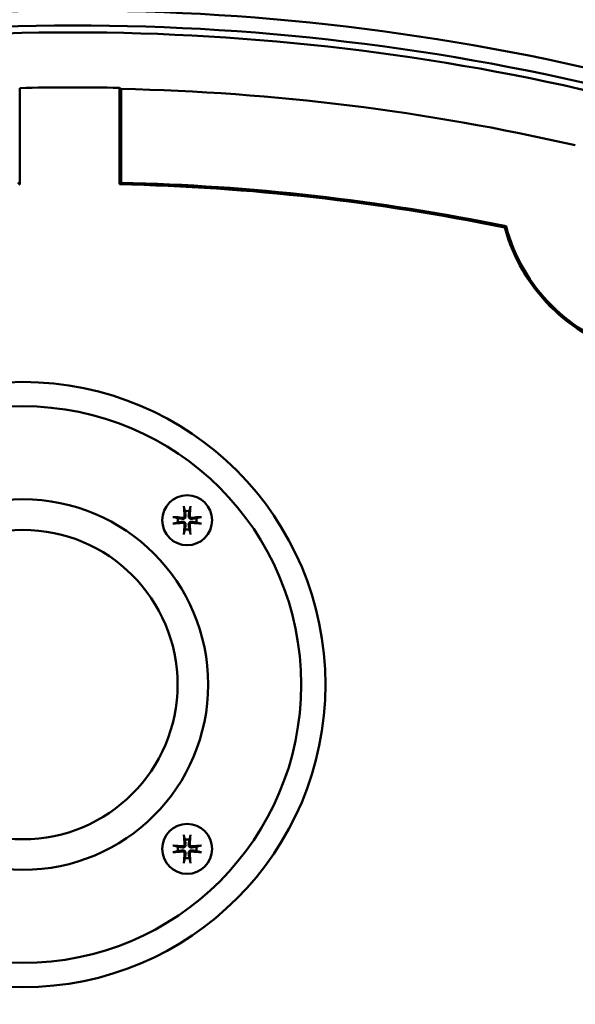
# Model space of a CAD drawing. Header units: millimetres. Extents: x -4813 to 10023, y -389 to 1491.
# Tile 27 of 32: x 1275 to 1331, y 802 to 900. Entities that reach past the tile are written whole.
import ezdxf

# ---------------------------------------------------------------- set-up
doc = ezdxf.new("R2010")
doc.units = ezdxf.units.MM
doc.header["$LTSCALE"] = 4
doc.layers.add('Видимый контур (ГОСТ)', color=7, linetype='Continuous', lineweight=50)
doc.layers.add('Размер (ГОСТ)', color=7, linetype='Continuous', lineweight=25)
doc.styles.add('Обычный текст (ГОСТ)', font='GOST Common Italic.ttf')
doc.dimstyles.new('Обычный (ГОСТ)', dxfattribs={"dimscale": 4, "dimtxt": 3.5, "dimasz": 3.5, "dimexe": 1, "dimexo": 0, "dimgap": 0.5, "dimtad": 1, "dimtxsty": 'Обычный текст (ГОСТ)', "dimblk": 'Filled-1', "dimcen": 0.09, "dimdle": 15, "dimclrd": 256, "dimclre": 256, "dimclrt": 256, "dimazin": 2, "dimtfac": 0.714286, "dimtdec": 3, "dimtmove": 0, "dimatfit": 3, "dimfxl": 1, "dimtolj": 1, "dimlwd": 25, "dimlwe": 25, "dimarcsym": 0})

# ---------------------------------------------------------------- blocks, each defined once
blk = doc.blocks.new('Filled-1')
at = {"color": 0}
for p, q in [((0, 0), (-1, 0.1429)), ((-1, 0.1429), (-1, -0.1429)), ((-1, 0), (0, 0)), ((-1, -0.1429), (0, 0))]:
    blk.add_line(p, q, dxfattribs=at)
at = {"color": 0, "flags": 128}
blk.add_lwpolyline([(-1, -0.1429), (0, 0), (-1, 0.1429), (-1, -0.1429)], dxfattribs=at)
at = {"color": 0}
blk.add_solid([(-1, -0.1429), (0, 0), (-1, 0.1429), (-1, -0.1429)], dxfattribs=at)
blk = doc.blocks.new('*D13')
at = {"layer": 'Defpoints', "color": 0, "linetype": 'Continuous', "transparency": 16777216}
for p in [(1221.989, 1001.444), (1217.934, 731.444), (1447.122, 731.444)]:
    blk.add_point(p, dxfattribs=at)
at = {"layer": 'Размер (ГОСТ)', "linetype": 'Continuous', "lineweight": 25, "transparency": 16777216}
for p, q in [((1221.989, 1001.444), (1451.122, 1001.444)), ((1447.122, 987.444), (1447.122, 745.444)), ((1217.934, 731.444), (1451.122, 731.444))]:
    blk.add_line(p, q, dxfattribs=at)
at = {"layer": 'Размер (ГОСТ)', "linetype": 'Continuous', "lineweight": 25, "transparency": 16777216, "xscale": 14, "yscale": 14, "zscale": 14}
for p, rotation in [((1447.122, 1001.444), 90), ((1447.122, 731.444), 270)]:
    blk.add_blockref('Filled-1', p, dxfattribs=dict(at, rotation=rotation))
at = {"layer": 'Размер (ГОСТ)', "linetype": 'Continuous', "lineweight": 25, "transparency": 16777216, "insert": (1430.942, 851.574), "char_height": 14, "attachment_point": 1, "rotation": 90, "style": 'Обычный текст (ГОСТ)'}
blk.add_mtext('\\A1;270', dxfattribs=at)

msp = doc.modelspace()

# ---------------------------------------------------------------- linework, layer by layer
at = {"layer": 'Видимый контур (ГОСТ)'}
for p, q in [((1274.99, 893.425), (1274.99, 883.771)), ((1284.99, 883.786), (1284.99, 893.439)), ((1285.148, 883.94), (1285.148, 892.679))]:
    msp.add_line(p, q, dxfattribs=at)
for centre, radius in [((1275.309, 833.692), 30.299), ((1275.309, 833.692), 27.87), ((1275.309, 833.692), 18.554), ((1291.759, 850.143), 2.5), ((1275.309, 833.692), 15.489), ((1291.759, 817.242), 2.5)]:
    msp.add_circle(centre, radius, dxfattribs=at)
for centre, radius, start, end in [((1280.309, 668.38), 232.812, 75.55894, 104.44106), ((1280.309, 668.38), 231.313, 75.4619, 104.5381), ((1280.309, 668.38), 230.614, 76.41796, 103.58204), ((1280.309, 668.38), 225.108, 88.80829, 91.35376), ((1280.309, 668.38), 225.012, 77.07808, 88.77107), ((1280.309, 668.38), 215.457, 78.41979, 88.75491), ((1280.309, 668.38), 215.614, 78.394, 88.71403), ((1340.738, 884.121), 17.802, 195.20837, 254.79163), ((1340.738, 884.121), 17.644, 194.89473, 255.10527), ((1291.759, 850.143), 0.935, 76.76803, 103.23197), ((1291.759, 850.143), 0.935, 166.76803, 193.23197), ((1291.759, 850.143), 0.935, 346.76803, 13.23197), ((1291.759, 850.143), 0.935, 256.76803, 283.23197), ((1291.759, 817.242), 0.935, 166.76803, 193.23197), ((1291.759, 817.242), 0.935, 76.76803, 103.23197), ((1291.759, 817.242), 0.935, 346.76803, 13.23197), ((1291.759, 817.242), 0.935, 256.76803, 283.23197)]:
    msp.add_arc(centre, radius, start, end, dxfattribs=at)
for centre, major_axis, ratio, start_param, end_param in [((1006.797, 668.38), (410.476, 0), 0.745659, 0.825643, 0.82612), ((1291.92, 850.157), (0.398, -4.369), 0.087156, 4.375857, 4.608059), ((1291.598, 850.157), (0.398, 4.369), 0.087156, 4.816719, 5.048921), ((1291.745, 849.982), (-4.369, 0.398), 0.087156, 4.816719, 5.048921), ((1291.745, 850.304), (4.369, 0.398), 0.087156, 4.375857, 4.608059), ((1291.774, 849.982), (-4.369, -0.398), 0.087156, 4.375857, 4.608059), ((1291.774, 850.304), (4.369, -0.398), 0.087156, 4.816719, 5.048921), ((1291.92, 850.128), (-0.398, -4.369), 0.087156, 4.816719, 5.048921), ((1291.598, 850.128), (-0.398, 4.369), 0.087156, 4.375857, 4.608059), ((1291.92, 817.256), (0.398, -4.369), 0.087156, 4.375857, 4.608059), ((1291.598, 817.256), (0.398, 4.369), 0.087156, 4.816719, 5.048921), ((1291.745, 817.08), (-4.369, 0.398), 0.087156, 4.816719, 5.048921), ((1291.774, 817.08), (-4.369, -0.398), 0.087156, 4.375857, 4.608059), ((1291.745, 817.403), (4.369, 0.398), 0.087156, 4.375857, 4.608059), ((1291.92, 817.227), (-0.398, -4.369), 0.087156, 4.816719, 5.048921), ((1291.598, 817.227), (-0.398, 4.369), 0.087156, 4.375857, 4.608059), ((1291.774, 817.403), (4.369, -0.398), 0.087156, 4.816719, 5.048921)]:
    msp.add_ellipse(centre, major_axis=major_axis, ratio=ratio, start_param=start_param, end_param=end_param, dxfattribs=at)
for points, knots in [([(1285.134, 893.34), (1285.138, 893.258), (1285.141, 893.156), (1285.146, 892.947), (1285.148, 892.802), (1285.148, 892.679)], [0.08033733, 0.08033733, 0.08033733, 0.08033733, 0.11124516, 0.11124516, 0.14826678, 0.14826678, 0.14826678, 0.14826678]), ([(1291.451, 851.396), (1291.45, 851.402), (1291.448, 851.412), (1291.444, 851.433), (1291.441, 851.451), (1291.437, 851.482), (1291.435, 851.503), (1291.432, 851.535), (1291.431, 851.553), (1291.43, 851.567)], [0.0478659, 0.0478659, 0.0478659, 0.0478659, 0.05208337, 0.05208337, 0.05727876, 0.05727876, 0.06252381, 0.06252381, 0.06703089, 0.06703089, 0.06703089, 0.06703089]), ([(1292.089, 851.567), (1292.088, 851.553), (1292.087, 851.535), (1292.084, 851.503), (1292.081, 851.482), (1292.077, 851.451), (1292.075, 851.433), (1292.071, 851.412), (1292.069, 851.402), (1292.067, 851.396)], [0.01643552, 0.01643552, 0.01643552, 0.01643552, 0.02094259, 0.02094259, 0.02618765, 0.02618765, 0.03138303, 0.03138303, 0.0356005, 0.0356005, 0.0356005, 0.0356005]), ([(1290.335, 850.472), (1290.349, 850.471), (1290.367, 850.47), (1290.399, 850.467), (1290.419, 850.465), (1290.451, 850.461), (1290.468, 850.458), (1290.49, 850.454), (1290.5, 850.452), (1290.506, 850.451)], [0.01643552, 0.01643552, 0.01643552, 0.01643552, 0.02094259, 0.02094259, 0.02618765, 0.02618765, 0.03138303, 0.03138303, 0.0356005, 0.0356005, 0.0356005, 0.0356005]), ([(1290.506, 849.835), (1290.5, 849.833), (1290.49, 849.831), (1290.468, 849.827), (1290.451, 849.825), (1290.419, 849.821), (1290.399, 849.818), (1290.367, 849.815), (1290.349, 849.814), (1290.335, 849.813)], [0.0478659, 0.0478659, 0.0478659, 0.0478659, 0.05208337, 0.05208337, 0.05727876, 0.05727876, 0.06252381, 0.06252381, 0.06703089, 0.06703089, 0.06703089, 0.06703089]), ([(1291.609, 850.588), (1291.614, 850.554), (1291.612, 850.517), (1291.598, 850.464), (1291.59, 850.443), (1291.567, 850.401), (1291.552, 850.382), (1291.52, 850.35), (1291.501, 850.335), (1291.459, 850.312), (1291.438, 850.304), (1291.385, 850.29), (1291.348, 850.288), (1291.314, 850.293)], [0.1157055, 0.1157055, 0.1157055, 0.1157055, 0.1265746, 0.1265746, 0.13336881, 0.13336881, 0.14016301, 0.14016301, 0.14695722, 0.14695722, 0.15375143, 0.15375143, 0.16462053, 0.16462053, 0.16462053, 0.16462053]), ([(1291.314, 849.993), (1291.348, 849.997), (1291.385, 849.995), (1291.438, 849.982), (1291.459, 849.973), (1291.501, 849.95), (1291.52, 849.935), (1291.552, 849.903), (1291.567, 849.884), (1291.59, 849.843), (1291.598, 849.821), (1291.612, 849.768), (1291.614, 849.732), (1291.609, 849.698)], [0.1157055, 0.1157055, 0.1157055, 0.1157055, 0.1265746, 0.1265746, 0.13336881, 0.13336881, 0.14016301, 0.14016301, 0.14695722, 0.14695722, 0.15375143, 0.15375143, 0.16462053, 0.16462053, 0.16462053, 0.16462053]), ([(1291.5, 850.578), (1291.502, 850.558), (1291.5, 850.536), (1291.487, 850.495), (1291.476, 850.475), (1291.45, 850.444), (1291.433, 850.43), (1291.395, 850.41), (1291.374, 850.404), (1291.344, 850.401), (1291.334, 850.401), (1291.324, 850.402)], [0, 0, 0, 0, 0.00610592, 0.00610592, 0.01221184, 0.01221184, 0.01830671, 0.01830671, 0.02440159, 0.02440159, 0.02728319, 0.02728319, 0.02728319, 0.02728319]), ([(1291.324, 849.884), (1291.344, 849.885), (1291.366, 849.883), (1291.407, 849.87), (1291.427, 849.859), (1291.458, 849.833), (1291.472, 849.816), (1291.492, 849.778), (1291.498, 849.757), (1291.501, 849.727), (1291.501, 849.718), (1291.5, 849.708)], [0, 0, 0, 0, 0.00610858, 0.00610858, 0.01221716, 0.01221716, 0.01830937, 0.01830937, 0.02440159, 0.02440159, 0.02728313, 0.02728313, 0.02728313, 0.02728313]), ([(1292.204, 850.293), (1292.17, 850.288), (1292.134, 850.29), (1292.081, 850.304), (1292.059, 850.312), (1292.018, 850.335), (1291.999, 850.35), (1291.967, 850.382), (1291.952, 850.401), (1291.929, 850.443), (1291.92, 850.464), (1291.907, 850.517), (1291.904, 850.554), (1291.909, 850.588)], [0.1157055, 0.1157055, 0.1157055, 0.1157055, 0.1265746, 0.1265746, 0.13336881, 0.13336881, 0.14016301, 0.14016301, 0.14695722, 0.14695722, 0.15375143, 0.15375143, 0.16462053, 0.16462053, 0.16462053, 0.16462053]), ([(1291.909, 849.698), (1291.904, 849.732), (1291.907, 849.768), (1291.92, 849.821), (1291.929, 849.843), (1291.952, 849.884), (1291.967, 849.903), (1291.999, 849.935), (1292.018, 849.95), (1292.059, 849.973), (1292.081, 849.982), (1292.134, 849.995), (1292.17, 849.997), (1292.204, 849.993)], [0.1157055, 0.1157055, 0.1157055, 0.1157055, 0.1265746, 0.1265746, 0.13336881, 0.13336881, 0.14016301, 0.14016301, 0.14695722, 0.14695722, 0.15375143, 0.15375143, 0.16462053, 0.16462053, 0.16462053, 0.16462053]), ([(1292.018, 849.708), (1292.016, 849.728), (1292.019, 849.75), (1292.032, 849.791), (1292.043, 849.81), (1292.069, 849.841), (1292.086, 849.855), (1292.124, 849.875), (1292.145, 849.882), (1292.175, 849.885), (1292.184, 849.885), (1292.194, 849.884)], [0, 0, 0, 0, 0.00610592, 0.00610592, 0.01221184, 0.01221184, 0.01830671, 0.01830671, 0.02440159, 0.02440159, 0.02728319, 0.02728319, 0.02728319, 0.02728319]), ([(1292.194, 850.402), (1292.174, 850.4), (1292.152, 850.402), (1292.111, 850.415), (1292.092, 850.426), (1292.061, 850.452), (1292.047, 850.469), (1292.026, 850.507), (1292.02, 850.528), (1292.017, 850.558), (1292.017, 850.568), (1292.018, 850.578)], [0, 0, 0, 0, 0.00610592, 0.00610592, 0.01221184, 0.01221184, 0.01830671, 0.01830671, 0.02440159, 0.02440159, 0.02728319, 0.02728319, 0.02728319, 0.02728319]), ([(1293.012, 850.451), (1293.019, 850.452), (1293.028, 850.454), (1293.05, 850.458), (1293.067, 850.461), (1293.099, 850.465), (1293.119, 850.467), (1293.152, 850.47), (1293.169, 850.471), (1293.184, 850.472)], [0.0478659, 0.0478659, 0.0478659, 0.0478659, 0.05208337, 0.05208337, 0.05727876, 0.05727876, 0.06252381, 0.06252381, 0.06703089, 0.06703089, 0.06703089, 0.06703089]), ([(1293.184, 849.813), (1293.169, 849.814), (1293.152, 849.815), (1293.119, 849.818), (1293.099, 849.821), (1293.067, 849.825), (1293.05, 849.827), (1293.028, 849.831), (1293.019, 849.833), (1293.012, 849.835)], [0.01643552, 0.01643552, 0.01643552, 0.01643552, 0.02094259, 0.02094259, 0.02618765, 0.02618765, 0.03138303, 0.03138303, 0.0356005, 0.0356005, 0.0356005, 0.0356005]), ([(1291.43, 848.718), (1291.431, 848.733), (1291.432, 848.75), (1291.435, 848.783), (1291.437, 848.803), (1291.441, 848.835), (1291.444, 848.852), (1291.448, 848.874), (1291.45, 848.883), (1291.451, 848.89)], [0.01643552, 0.01643552, 0.01643552, 0.01643552, 0.02094259, 0.02094259, 0.02618765, 0.02618765, 0.03138303, 0.03138303, 0.0356005, 0.0356005, 0.0356005, 0.0356005]), ([(1292.067, 848.89), (1292.069, 848.883), (1292.071, 848.874), (1292.075, 848.852), (1292.077, 848.835), (1292.081, 848.803), (1292.084, 848.783), (1292.087, 848.75), (1292.088, 848.733), (1292.089, 848.718)], [0.0478659, 0.0478659, 0.0478659, 0.0478659, 0.05208337, 0.05208337, 0.05727876, 0.05727876, 0.06252381, 0.06252381, 0.06703089, 0.06703089, 0.06703089, 0.06703089]), ([(1291.451, 818.495), (1291.45, 818.501), (1291.448, 818.51), (1291.444, 818.532), (1291.441, 818.549), (1291.437, 818.581), (1291.435, 818.602), (1291.432, 818.634), (1291.431, 818.651), (1291.43, 818.666)], [0.0478659, 0.0478659, 0.0478659, 0.0478659, 0.05208337, 0.05208337, 0.05727876, 0.05727876, 0.06252381, 0.06252381, 0.06703089, 0.06703089, 0.06703089, 0.06703089]), ([(1292.089, 818.666), (1292.088, 818.651), (1292.087, 818.634), (1292.084, 818.602), (1292.081, 818.581), (1292.077, 818.549), (1292.075, 818.532), (1292.071, 818.51), (1292.069, 818.501), (1292.067, 818.495)], [0.01643552, 0.01643552, 0.01643552, 0.01643552, 0.02094259, 0.02094259, 0.02618765, 0.02618765, 0.03138303, 0.03138303, 0.0356005, 0.0356005, 0.0356005, 0.0356005]), ([(1290.335, 817.571), (1290.349, 817.57), (1290.367, 817.569), (1290.399, 817.566), (1290.419, 817.564), (1290.451, 817.56), (1290.468, 817.557), (1290.49, 817.553), (1290.5, 817.551), (1290.506, 817.549)], [0.01643552, 0.01643552, 0.01643552, 0.01643552, 0.02094259, 0.02094259, 0.02618765, 0.02618765, 0.03138303, 0.03138303, 0.0356005, 0.0356005, 0.0356005, 0.0356005]), ([(1291.609, 817.687), (1291.614, 817.652), (1291.612, 817.616), (1291.598, 817.563), (1291.59, 817.541), (1291.567, 817.5), (1291.552, 817.481), (1291.52, 817.449), (1291.501, 817.434), (1291.459, 817.411), (1291.438, 817.403), (1291.385, 817.389), (1291.348, 817.387), (1291.314, 817.391)], [0.1157055, 0.1157055, 0.1157055, 0.1157055, 0.1265746, 0.1265746, 0.13336881, 0.13336881, 0.14016301, 0.14016301, 0.14695722, 0.14695722, 0.15375143, 0.15375143, 0.16462053, 0.16462053, 0.16462053, 0.16462053]), ([(1291.5, 817.677), (1291.502, 817.657), (1291.5, 817.635), (1291.487, 817.593), (1291.476, 817.574), (1291.45, 817.543), (1291.433, 817.529), (1291.395, 817.509), (1291.374, 817.503), (1291.344, 817.5), (1291.334, 817.5), (1291.324, 817.5)], [0, 0, 0, 0, 0.00610592, 0.00610592, 0.01221184, 0.01221184, 0.01830671, 0.01830671, 0.02440159, 0.02440159, 0.02728319, 0.02728319, 0.02728319, 0.02728319]), ([(1292.204, 817.391), (1292.17, 817.387), (1292.134, 817.389), (1292.081, 817.403), (1292.059, 817.411), (1292.018, 817.434), (1291.999, 817.449), (1291.967, 817.481), (1291.952, 817.5), (1291.929, 817.541), (1291.92, 817.563), (1291.907, 817.616), (1291.904, 817.652), (1291.909, 817.687)], [0.1157055, 0.1157055, 0.1157055, 0.1157055, 0.1265746, 0.1265746, 0.13336881, 0.13336881, 0.14016301, 0.14016301, 0.14695722, 0.14695722, 0.15375143, 0.15375143, 0.16462053, 0.16462053, 0.16462053, 0.16462053]), ([(1292.194, 817.5), (1292.174, 817.499), (1292.152, 817.501), (1292.111, 817.514), (1292.092, 817.525), (1292.061, 817.551), (1292.047, 817.568), (1292.026, 817.606), (1292.02, 817.627), (1292.017, 817.657), (1292.017, 817.667), (1292.018, 817.677)], [0, 0, 0, 0, 0.00610592, 0.00610592, 0.01221184, 0.01221184, 0.01830671, 0.01830671, 0.02440159, 0.02440159, 0.02728319, 0.02728319, 0.02728319, 0.02728319]), ([(1293.012, 817.549), (1293.019, 817.551), (1293.028, 817.553), (1293.05, 817.557), (1293.067, 817.56), (1293.099, 817.564), (1293.119, 817.566), (1293.152, 817.569), (1293.169, 817.57), (1293.184, 817.571)], [0.0478659, 0.0478659, 0.0478659, 0.0478659, 0.05208337, 0.05208337, 0.05727876, 0.05727876, 0.06252381, 0.06252381, 0.06703089, 0.06703089, 0.06703089, 0.06703089]), ([(1290.506, 816.934), (1290.5, 816.932), (1290.49, 816.93), (1290.468, 816.926), (1290.451, 816.923), (1290.419, 816.919), (1290.399, 816.917), (1290.367, 816.914), (1290.349, 816.913), (1290.335, 816.912)], [0.0478659, 0.0478659, 0.0478659, 0.0478659, 0.05208337, 0.05208337, 0.05727876, 0.05727876, 0.06252381, 0.06252381, 0.06703089, 0.06703089, 0.06703089, 0.06703089]), ([(1291.314, 817.092), (1291.348, 817.096), (1291.385, 817.094), (1291.438, 817.08), (1291.459, 817.072), (1291.501, 817.049), (1291.52, 817.034), (1291.552, 817.002), (1291.567, 816.983), (1291.59, 816.942), (1291.598, 816.92), (1291.612, 816.867), (1291.614, 816.831), (1291.609, 816.796)], [0.1157055, 0.1157055, 0.1157055, 0.1157055, 0.1265746, 0.1265746, 0.13336881, 0.13336881, 0.14016301, 0.14016301, 0.14695722, 0.14695722, 0.15375143, 0.15375143, 0.16462053, 0.16462053, 0.16462053, 0.16462053]), ([(1291.324, 816.983), (1291.344, 816.984), (1291.366, 816.982), (1291.407, 816.969), (1291.427, 816.958), (1291.458, 816.932), (1291.472, 816.915), (1291.492, 816.877), (1291.498, 816.856), (1291.501, 816.826), (1291.501, 816.816), (1291.5, 816.806)], [0, 0, 0, 0, 0.00610858, 0.00610858, 0.01221716, 0.01221716, 0.01830937, 0.01830937, 0.02440159, 0.02440159, 0.02728313, 0.02728313, 0.02728313, 0.02728313]), ([(1291.909, 816.796), (1291.904, 816.831), (1291.907, 816.867), (1291.92, 816.92), (1291.929, 816.942), (1291.952, 816.983), (1291.967, 817.002), (1291.999, 817.034), (1292.018, 817.049), (1292.059, 817.072), (1292.081, 817.08), (1292.134, 817.094), (1292.17, 817.096), (1292.204, 817.092)], [0.1157055, 0.1157055, 0.1157055, 0.1157055, 0.1265746, 0.1265746, 0.13336881, 0.13336881, 0.14016301, 0.14016301, 0.14695722, 0.14695722, 0.15375143, 0.15375143, 0.16462053, 0.16462053, 0.16462053, 0.16462053]), ([(1292.018, 816.806), (1292.016, 816.827), (1292.019, 816.848), (1292.032, 816.89), (1292.043, 816.909), (1292.069, 816.94), (1292.086, 816.954), (1292.124, 816.974), (1292.145, 816.98), (1292.175, 816.983), (1292.184, 816.983), (1292.194, 816.983)], [0, 0, 0, 0, 0.00610592, 0.00610592, 0.01221184, 0.01221184, 0.01830671, 0.01830671, 0.02440159, 0.02440159, 0.02728319, 0.02728319, 0.02728319, 0.02728319]), ([(1293.184, 816.912), (1293.169, 816.913), (1293.152, 816.914), (1293.119, 816.917), (1293.099, 816.919), (1293.067, 816.923), (1293.05, 816.926), (1293.028, 816.93), (1293.019, 816.932), (1293.012, 816.934)], [0.01643552, 0.01643552, 0.01643552, 0.01643552, 0.02094259, 0.02094259, 0.02618765, 0.02618765, 0.03138303, 0.03138303, 0.0356005, 0.0356005, 0.0356005, 0.0356005]), ([(1291.43, 815.817), (1291.431, 815.832), (1291.432, 815.849), (1291.435, 815.881), (1291.437, 815.902), (1291.441, 815.934), (1291.444, 815.951), (1291.448, 815.973), (1291.45, 815.982), (1291.451, 815.988)], [0.01643552, 0.01643552, 0.01643552, 0.01643552, 0.02094259, 0.02094259, 0.02618765, 0.02618765, 0.03138303, 0.03138303, 0.0356005, 0.0356005, 0.0356005, 0.0356005]), ([(1292.067, 815.988), (1292.069, 815.982), (1292.071, 815.973), (1292.075, 815.951), (1292.077, 815.934), (1292.081, 815.902), (1292.084, 815.881), (1292.087, 815.849), (1292.088, 815.832), (1292.089, 815.817)], [0.0478659, 0.0478659, 0.0478659, 0.0478659, 0.05208337, 0.05208337, 0.05727876, 0.05727876, 0.06252381, 0.06252381, 0.06703089, 0.06703089, 0.06703089, 0.06703089])]:
    msp.add_open_spline(points, degree=3, knots=knots, dxfattribs=at)
for points, weights in [([(1274.99, 883.771), (1274.912, 883.848), (1274.833, 883.925)], [0.999999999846, 0.999999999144, 0.999999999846]), ([(1284.99, 883.786), (1285.069, 883.863), (1285.148, 883.94)], [0.999999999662, 0.999999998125, 0.999999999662]), ([(1291.451, 851.396), (1291.506, 851.197), (1291.545, 851.053)], [1.00329461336, 1.01453007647, 1]), ([(1291.545, 851.053), (1291.588, 850.743), (1291.609, 850.588)], [1, 1.44094764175, 1.84165152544]), ([(1291.909, 850.588), (1291.93, 850.743), (1291.973, 851.053)], [1.84165152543, 1.44094764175, 1]), ([(1291.973, 851.053), (1292.013, 851.197), (1292.067, 851.396)], [1, 1.01453008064, 1.00329461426]), ([(1290.849, 850.357), (1290.705, 850.396), (1290.506, 850.451)], [1, 1.01453007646, 1.00329461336]), ([(1290.506, 849.835), (1290.705, 849.889), (1290.849, 849.929)], [1.00329461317, 1.01453007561, 1]), ([(1291.314, 850.293), (1291.159, 850.314), (1290.849, 850.357)], [1.84165152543, 1.44094764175, 1]), ([(1290.849, 849.929), (1291.159, 849.972), (1291.314, 849.993)], [1, 1.44094764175, 1.84165152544]), ([(1292.669, 850.357), (1292.359, 850.314), (1292.204, 850.293)], [1, 1.44094764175, 1.84165152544]), ([(1292.204, 849.993), (1292.359, 849.972), (1292.669, 849.929)], [1.84165152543, 1.44094764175, 1]), ([(1293.012, 850.451), (1292.814, 850.396), (1292.669, 850.357)], [1.00329461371, 1.01453007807, 1]), ([(1292.669, 849.929), (1292.814, 849.889), (1293.012, 849.835)], [1, 1.014530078, 1.00329461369]), ([(1291.545, 849.233), (1291.506, 849.088), (1291.451, 848.89)], [1, 1.01453007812, 1.00329461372]), ([(1291.609, 849.698), (1291.588, 849.543), (1291.545, 849.233)], [1.84165152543, 1.44094764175, 1]), ([(1291.973, 849.233), (1291.93, 849.543), (1291.909, 849.698)], [1, 1.44094764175, 1.84165152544]), ([(1292.067, 848.89), (1292.013, 849.088), (1291.973, 849.233)], [1.00329461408, 1.01453007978, 1]), ([(1291.451, 818.495), (1291.506, 818.296), (1291.545, 818.152)], [1.00329461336, 1.01453007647, 1]), ([(1291.973, 818.152), (1292.013, 818.296), (1292.067, 818.495)], [1, 1.01453008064, 1.00329461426]), ([(1290.849, 817.456), (1290.705, 817.495), (1290.506, 817.549)], [1, 1.01453007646, 1.00329461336]), ([(1291.314, 817.391), (1291.159, 817.413), (1290.849, 817.456)], [1.84165152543, 1.44094764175, 1]), ([(1291.545, 818.152), (1291.588, 817.842), (1291.609, 817.687)], [1, 1.44094764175, 1.84165152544]), ([(1291.909, 817.687), (1291.93, 817.842), (1291.973, 818.152)], [1.84165152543, 1.44094764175, 1]), ([(1292.669, 817.456), (1292.359, 817.413), (1292.204, 817.391)], [1, 1.44094764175, 1.84165152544]), ([(1293.012, 817.549), (1292.814, 817.495), (1292.669, 817.456)], [1.00329461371, 1.01453007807, 1]), ([(1290.506, 816.934), (1290.705, 816.988), (1290.849, 817.027)], [1.00329461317, 1.01453007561, 1]), ([(1290.849, 817.027), (1291.159, 817.07), (1291.314, 817.092)], [1, 1.44094764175, 1.84165152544]), ([(1291.545, 816.331), (1291.506, 816.187), (1291.451, 815.988)], [1, 1.01453007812, 1.00329461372]), ([(1291.609, 816.796), (1291.588, 816.641), (1291.545, 816.331)], [1.84165152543, 1.44094764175, 1]), ([(1291.973, 816.331), (1291.93, 816.641), (1291.909, 816.796)], [1, 1.44094764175, 1.84165152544]), ([(1292.067, 815.988), (1292.013, 816.187), (1291.973, 816.331)], [1.00329461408, 1.01453007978, 1]), ([(1292.204, 817.092), (1292.359, 817.07), (1292.669, 817.027)], [1.84165152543, 1.44094764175, 1]), ([(1292.669, 817.027), (1292.814, 816.988), (1293.012, 816.934)], [1, 1.014530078, 1.00329461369])]:
    msp.add_rational_spline(points, weights, degree=2, dxfattribs=at)
msp.add_open_spline([(1323.559, 879.451), (1323.601, 879.496), (1323.644, 879.541), (1323.686, 879.586)], degree=3, dxfattribs=at)

# ---------------------------------------------------------------- dimensions: what is measured, and where the dimension line sits
at = {"layer": 'Размер (ГОСТ)', "linetype": 'Continuous', "lineweight": 25}
dim = msp.add_linear_dim(base=(1447.122, 731.444), p1=(1221.989, 1001.444), p2=(1217.934, 731.444), angle=270, dimstyle='Обычный (ГОСТ)', override={"dimgap": 0.5, "dimdec": 2, "dimtol": 0, "dimlim": 0, "dimtp": 0, "dimtm": 0, "dimtdec": 3, "dimtofl": 0, "dimatfit": 1}, dxfattribs=at)
dim.commit()
dim.dimension.update_dxf_attribs({"geometry": '*D13', "text_midpoint": (1447.122, 866.444), "dimtype": 160})

doc.saveas('drawing.dxf')
